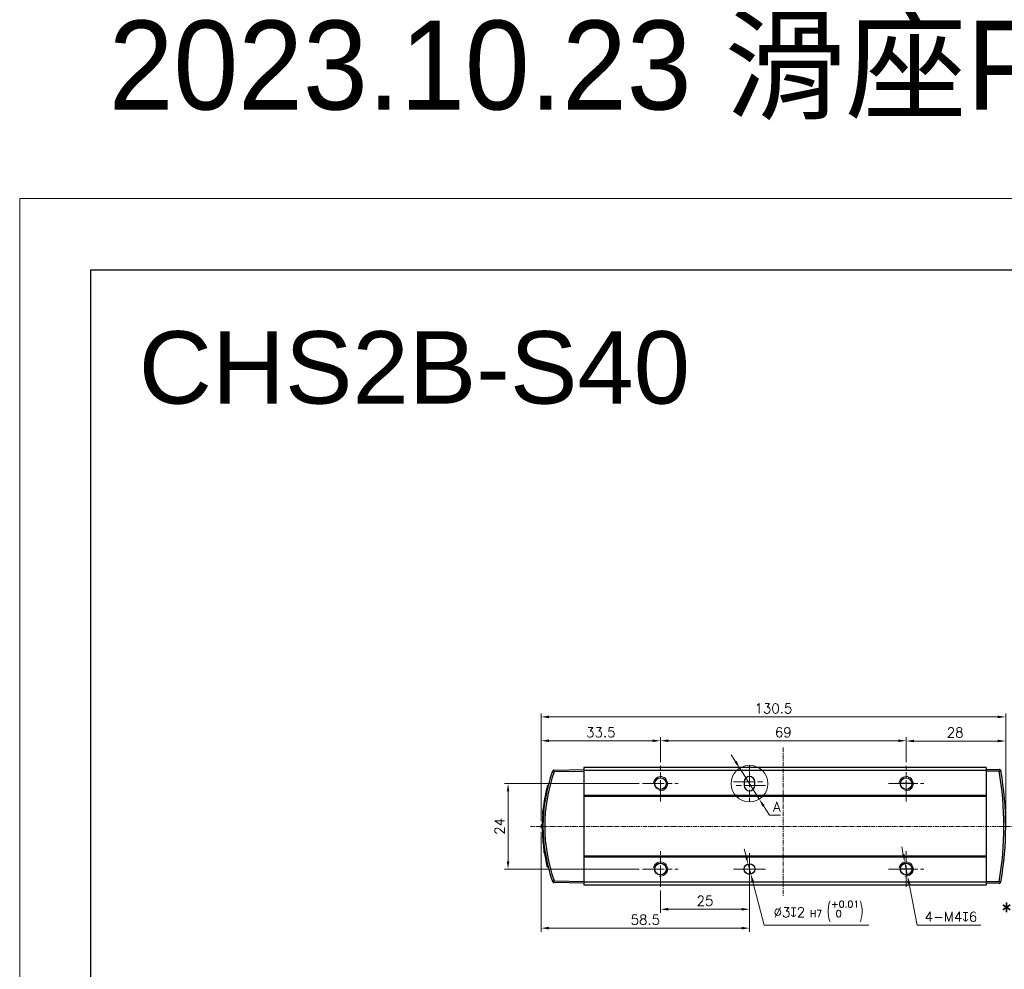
# Model space of a CAD drawing. Header units: inches. Extents: x 0 to 5766, y -2164 to 1330.
# Tile 99 of 210: x 3154 to 3430, y 395 to 662. Entities that reach past the tile are written whole.
import ezdxf

# ---------------------------------------------------------------- set-up
doc = ezdxf.new("R2010")
doc.units = ezdxf.units.IN
doc.header["$MEASUREMENT"] = 0
for name, pattern in [('AM_ISO08W050x2', [9, 6, -0.75, 1.5, -0.75]), ('CENTER', [2, 1.25, -0.25, 0.25, -0.25]), ('SLD-實線', [0])]:
    doc.linetypes.add(name, pattern=pattern)
for name, color, linetype, lineweight in [('AM_0', 7, 'Continuous', 30), ('AM_4', 3, 'Continuous', 15), ('AM_5', 3, 'Continuous', 15), ('AM_7', 4, 'CENTER', 15), ('AM_8', 1, 'Continuous', 15)]:
    doc.layers.add(name, color=color, linetype=linetype, lineweight=lineweight)
doc.styles.get("Standard").update_dxf_attribs({"font": 'arial.ttf'})
doc.styles.add('尺寸標註', font='romans.shx', dxfattribs={"bigfont": 'CHINESET.SHX'})
doc.dimstyles.new('複本(2) CNS2-1$0', dxfattribs={"dimtxt": 2.75, "dimasz": 2.2, "dimexe": 1, "dimexo": 1, "dimgap": 1, "dimtad": 1, "dimtoh": 1, "dimdsep": 46, "dimtxsty": '尺寸標註', "dimcen": 0, "dimclrd": 2, "dimclre": 2, "dimclrt": 3, "dimadec": 0, "dimazin": 2, "dimtp": 0.1, "dimtm": 0.1, "dimtfac": 0.71, "dimtmove": 0, "dimatfit": 0, "dimfxl": 0, "dimlwd": 13, "dimlwe": 13, "dimarcsym": 0})
doc.dimstyles.new('複本(2) CNS2-1$3', dxfattribs={"dimtxt": 2.75, "dimasz": 2.2, "dimexe": 1, "dimexo": 1, "dimgap": 1, "dimtad": 1, "dimtoh": 1, "dimdsep": 46, "dimtxsty": '尺寸標註', "dimcen": 0, "dimclrd": 2, "dimclre": 2, "dimclrt": 3, "dimadec": 0, "dimazin": 2, "dimtp": 0.1, "dimtm": 0.1, "dimtfac": 0.71, "dimtmove": 0, "dimatfit": 0, "dimfxl": 0, "dimlwd": 13, "dimlwe": 13, "dimarcsym": 0})

# ---------------------------------------------------------------- blocks, each defined once
blk = doc.blocks.new('*U8')
at = {"layer": 'AM_0'}
blk.add_circle((1879.95, 3644.27), 1.62, dxfattribs=at)
at = {"layer": 'AM_4'}
blk.add_arc((1879.95, 3644.27), 2, 260, 170, dxfattribs=at)
at = {"layer": 'AM_7', "linetype": 'AM_ISO08W050x2'}
for p, q in [((1879.95, 3639.27), (1879.95, 3649.27)), ((1874.95, 3644.27), (1884.95, 3644.27))]:
    blk.add_line(p, q, dxfattribs=at)
blk = doc.blocks.new('*U9')
at = {"layer": 'AM_0'}
blk.add_circle((1879.95, 3620.27), 1.62, dxfattribs=at)
at = {"layer": 'AM_4'}
blk.add_arc((1879.95, 3620.27), 2, 260, 170, dxfattribs=at)
at = {"layer": 'AM_7', "linetype": 'AM_ISO08W050x2'}
for p, q in [((1879.95, 3615.27), (1879.95, 3625.27)), ((1874.95, 3620.27), (1884.95, 3620.27))]:
    blk.add_line(p, q, dxfattribs=at)
blk = doc.blocks.new('*U10')
at = {"layer": 'AM_0'}
blk.add_circle((1810.95, 3644.27), 1.62, dxfattribs=at)
at = {"layer": 'AM_4'}
blk.add_arc((1810.95, 3644.27), 2, 260, 170, dxfattribs=at)
at = {"layer": 'AM_7', "linetype": 'AM_ISO08W050x2'}
for p, q in [((1810.95, 3639.27), (1810.95, 3649.27)), ((1805.95, 3644.27), (1815.95, 3644.27))]:
    blk.add_line(p, q, dxfattribs=at)
blk = doc.blocks.new('*U11')
at = {"layer": 'AM_0'}
blk.add_circle((1810.95, 3620.27), 1.62, dxfattribs=at)
at = {"layer": 'AM_4'}
blk.add_arc((1810.95, 3620.27), 2, 260, 170, dxfattribs=at)
at = {"layer": 'AM_7', "linetype": 'AM_ISO08W050x2'}
for p, q in [((1810.95, 3615.27), (1810.95, 3625.27)), ((1805.95, 3620.27), (1815.95, 3620.27))]:
    blk.add_line(p, q, dxfattribs=at)
blk = doc.blocks.new('*D344')
at = {"layer": 'AM_5', "color": 2, "lineweight": 13}
for p, q in [((3300.36, 436.9), (3300.36, 460.45)), ((3331.66, 459.45), (3302.56, 459.45)), ((3333.86, 453.4), (3333.86, 460.45))]:
    blk.add_line(p, q, dxfattribs=at)
at = {"layer": 'AM_5', "color": 2}
for points in [[(3302.56, 459.81), (3302.56, 459.08), (3300.36, 459.45)], [(3331.66, 459.81), (3331.66, 459.08), (3333.86, 459.45)]]:
    blk.add_solid(points, dxfattribs=at)
at = {"layer": 'Defpoints', "color": 0}
for p in [(3300.36, 459.45), (3333.86, 452.4), (3300.36, 435.9)]:
    blk.add_point(p, dxfattribs=at)
at = {"layer": 'AM_5', "color": 3, "insert": (3317.11, 461.82), "char_height": 2.75, "attachment_point": 5, "style": '尺寸標註'}
blk.add_mtext('33.5', dxfattribs=at)
blk = doc.blocks.new('*D284')
at = {"layer": 'AM_5', "color": 2, "lineweight": 13}
for p, q in [((3327.86, 447.4), (3290.06, 447.4)), ((3291.06, 445.2), (3291.06, 425.6)), ((3327.86, 423.4), (3290.06, 423.4))]:
    blk.add_line(p, q, dxfattribs=at)
at = {"layer": 'AM_5', "color": 2}
for points in [[(3290.69, 445.2), (3291.43, 445.2), (3291.06, 447.4)], [(3290.69, 425.6), (3291.43, 425.6), (3291.06, 423.4)]]:
    blk.add_solid(points, dxfattribs=at)
at = {"layer": 'Defpoints', "color": 0}
for p in [(3328.86, 447.4), (3291.06, 423.4), (3328.86, 423.4)]:
    blk.add_point(p, dxfattribs=at)
at = {"layer": 'AM_5', "color": 3, "insert": (3288.69, 435.4), "char_height": 2.75, "attachment_point": 5, "rotation": 90, "style": '尺寸標註'}
blk.add_mtext('24', dxfattribs=at)
blk = doc.blocks.new('*D285')
at = {"layer": 'AM_5', "color": 2, "lineweight": 13}
for p, q in [((3333.86, 453.4), (3333.86, 460.45)), ((3400.66, 459.45), (3336.06, 459.45)), ((3402.86, 453.4), (3402.86, 460.45))]:
    blk.add_line(p, q, dxfattribs=at)
at = {"layer": 'AM_5', "color": 2}
for points in [[(3336.06, 459.81), (3336.06, 459.08), (3333.86, 459.45)], [(3400.66, 459.81), (3400.66, 459.08), (3402.86, 459.45)]]:
    blk.add_solid(points, dxfattribs=at)
at = {"layer": 'Defpoints', "color": 0}
for p in [(3333.86, 459.45), (3333.86, 452.4), (3402.86, 452.4)]:
    blk.add_point(p, dxfattribs=at)
at = {"layer": 'AM_5', "color": 3, "insert": (3368.36, 461.82), "char_height": 2.75, "attachment_point": 5, "style": '尺寸標註'}
blk.add_mtext('69', dxfattribs=at)
blk = doc.blocks.new('*D345')
at = {"layer": 'AM_5', "color": 2, "lineweight": 13}
for p, q in [((3300.36, 433.9), (3300.36, 405.81)), ((3358.86, 422.4), (3358.86, 405.81)), ((3302.56, 406.81), (3356.66, 406.81))]:
    blk.add_line(p, q, dxfattribs=at)
at = {"layer": 'AM_5', "color": 2}
for points in [[(3302.56, 407.18), (3302.56, 406.44), (3300.36, 406.81)], [(3356.66, 407.18), (3356.66, 406.44), (3358.86, 406.81)]]:
    blk.add_solid(points, dxfattribs=at)
at = {"layer": 'Defpoints', "color": 0}
for p in [(3300.36, 434.9), (3358.86, 423.4), (3358.86, 406.81)]:
    blk.add_point(p, dxfattribs=at)
at = {"layer": 'AM_5', "color": 3, "insert": (3329.61, 409.19), "char_height": 2.75, "attachment_point": 5, "style": '尺寸標註'}
blk.add_mtext('58.5', dxfattribs=at)
blk = doc.blocks.new('*D286')
at = {"layer": 'AM_5', "color": 2, "lineweight": 13}
for p, q in [((3402.05, 427.52), (3401.62, 429.68)), ((3402.47, 425.36), (3403.25, 421.44)), ((3403.68, 419.28), (3405.98, 407.62)), ((3405.98, 407.62), (3423.88, 407.62))]:
    blk.add_line(p, q, dxfattribs=at)
at = {"layer": 'AM_5', "color": 2}
for points in [[(3402.41, 427.59), (3401.69, 427.45), (3402.47, 425.36)], [(3404.04, 419.35), (3403.32, 419.21), (3403.25, 421.44)]]:
    blk.add_solid(points, dxfattribs=at)
at = {"layer": 'Defpoints', "color": 0}
for p in [(3402.47, 425.36), (3403.25, 421.44)]:
    blk.add_point(p, dxfattribs=at)
at = {"layer": 'AM_5', "color": 3, "insert": (3415.43, 410), "char_height": 2.75, "attachment_point": 5, "style": '尺寸標註'}
blk.add_mtext('4-M4{\\Famgdt;x}6', dxfattribs=at)
blk = doc.blocks.new('*D287')
at = {"layer": 'AM_5', "color": 2, "lineweight": 13}
for p, q in [((3358.86, 417.9), (3358.86, 411.11)), ((3333.86, 417.4), (3333.86, 411.11)), ((3356.66, 412.11), (3336.06, 412.11))]:
    blk.add_line(p, q, dxfattribs=at)
at = {"layer": 'AM_5', "color": 2}
for points in [[(3336.06, 412.48), (3336.06, 411.74), (3333.86, 412.11)], [(3356.66, 412.48), (3356.66, 411.74), (3358.86, 412.11)]]:
    blk.add_solid(points, dxfattribs=at)
at = {"layer": 'Defpoints', "color": 0}
for p in [(3333.86, 418.4), (3358.86, 418.9), (3333.86, 412.11)]:
    blk.add_point(p, dxfattribs=at)
at = {"layer": 'AM_5', "color": 3, "insert": (3346.36, 414.48), "char_height": 2.75, "attachment_point": 5, "style": '尺寸標註'}
blk.add_mtext('25', dxfattribs=at)
blk = doc.blocks.new('*D288')
at = {"layer": 'AM_5', "color": 2, "lineweight": 13}
for p, q in [((3357.92, 426.98), (3357.35, 429.1)), ((3358.48, 424.85), (3359.25, 421.95)), ((3359.81, 419.82), (3363.03, 407.62)), ((3363.03, 407.62), (3392.42, 407.62))]:
    blk.add_line(p, q, dxfattribs=at)
at = {"layer": 'AM_5', "color": 2}
for points in [[(3358.27, 427.07), (3357.56, 426.88), (3358.48, 424.85)], [(3360.16, 419.92), (3359.45, 419.73), (3359.25, 421.95)]]:
    blk.add_solid(points, dxfattribs=at)
at = {"layer": 'Defpoints', "color": 0}
for p in [(3358.48, 424.85), (3359.25, 421.95)]:
    blk.add_point(p, dxfattribs=at)
at = {"layer": 'AM_5', "color": 3, "insert": (3378.23, 411.56), "char_height": 2.75, "attachment_point": 5, "style": '尺寸標註'}
blk.add_mtext('∅3{\\Famgdt;x}2{}{\\H0.7x;\\C3; H7 {\\H2x;\\W0.5;(}\\S+0.01^  0;{\\H2x;\\W0.5;)}}', dxfattribs=at)
blk = doc.blocks.new('*D346')
at = {"layer": 'AM_5', "color": 2, "lineweight": 13}
for p, q in [((3354.94, 453.62), (3353.76, 455.48)), ((3356.11, 451.76), (3361.61, 443.04)), ((3362.79, 441.18), (3364.46, 438.53)), ((3364.46, 438.53), (3367.55, 438.53))]:
    blk.add_line(p, q, dxfattribs=at)
at = {"layer": 'AM_5', "color": 2}
for points in [[(3355.25, 453.81), (3354.63, 453.42), (3356.11, 451.76)], [(3363.1, 441.38), (3362.48, 440.98), (3361.61, 443.04)]]:
    blk.add_solid(points, dxfattribs=at)
at = {"layer": 'Defpoints', "color": 0}
for p in [(3356.11, 451.76), (3361.61, 443.04)]:
    blk.add_point(p, dxfattribs=at)
at = {"layer": 'AM_5', "color": 3, "insert": (3366.51, 440.91), "char_height": 2.75, "attachment_point": 5, "style": '尺寸標註'}
blk.add_mtext('A', dxfattribs=at)
blk = doc.blocks.new('*D306')
at = {"layer": 'AM_5', "color": 2, "lineweight": 13}
for p, q in [((3402.86, 453.4), (3402.86, 460.37)), ((3405.06, 459.37), (3428.61, 459.37)), ((3430.81, 436.4), (3430.81, 460.37))]:
    blk.add_line(p, q, dxfattribs=at)
at = {"layer": 'AM_5', "color": 2}
for points in [[(3405.06, 459.74), (3405.06, 459.01), (3402.86, 459.37)], [(3428.61, 459.74), (3428.61, 459.01), (3430.81, 459.37)]]:
    blk.add_solid(points, dxfattribs=at)
at = {"layer": 'Defpoints', "color": 0}
for p in [(3430.81, 459.37), (3402.86, 452.4), (3430.81, 435.4)]:
    blk.add_point(p, dxfattribs=at)
at = {"layer": 'AM_5', "color": 3, "insert": (3416.61, 461.75), "char_height": 2.75, "attachment_point": 5, "style": '尺寸標註'}
blk.add_mtext('28', dxfattribs=at)
blk = doc.blocks.new('*D307')
at = {"layer": 'AM_5', "color": 2, "lineweight": 13}
for p, q in [((3300.36, 436.9), (3300.36, 467.15)), ((3302.56, 466.15), (3428.61, 466.15)), ((3430.81, 437.4), (3430.81, 467.15))]:
    blk.add_line(p, q, dxfattribs=at)
at = {"layer": 'AM_5', "color": 2}
for points in [[(3302.56, 466.51), (3302.56, 465.78), (3300.36, 466.15)], [(3428.61, 466.51), (3428.61, 465.78), (3430.81, 466.15)]]:
    blk.add_solid(points, dxfattribs=at)
at = {"layer": 'Defpoints', "color": 0}
for p in [(3430.81, 466.15), (3300.36, 435.9), (3430.81, 436.4)]:
    blk.add_point(p, dxfattribs=at)
at = {"layer": 'AM_5', "color": 3, "insert": (3365.59, 468.52), "char_height": 2.75, "attachment_point": 5, "style": '尺寸標註'}
blk.add_mtext('130.5', dxfattribs=at)

msp = doc.modelspace()

# ---------------------------------------------------------------- linework, layer by layer
at = {"color": 7, "linetype": 'SLD-實線', "lineweight": 25}
for p, q in [((3304.02, 451.204), (3312.362, 451.349)), ((3312.362, 450.849), (3304.02, 450.703)), ((3425.362, 451.899), (3312.362, 451.899)), ((3312.362, 451.899), (3312.362, 451.077)), ((3425.362, 451.077), (3312.362, 451.077)), ((3312.362, 451.077), (3312.362, 444.077)), ((3425.362, 451.899), (3425.362, 451.077)), ((3425.362, 451.349), (3428.971, 451.412)), ((3425.362, 451.077), (3425.362, 444.077)), ((3428.971, 450.912), (3425.362, 450.849)), ((3303.293, 450.114), (3303.293, 450.114)), ((3302.061, 445.803), (3301.855, 445.801)), ((3302.223, 446.473), (3302.015, 446.468)), ((3302.328, 446.886), (3302.12, 446.882)), ((3332.323, 446.805), (3332.323, 446.805)), ((3335.401, 446.805), (3335.4, 446.805)), ((3357.362, 447.899), (3357.362, 446.899)), ((3360.362, 446.899), (3360.362, 447.899)), ((3401.323, 446.805), (3401.323, 446.805)), ((3404.401, 446.805), (3404.4, 446.805)), ((3430.285, 445.208), (3430.285, 445.208)), ((3425.362, 444.077), (3312.362, 444.077)), ((3312.362, 444.077), (3312.362, 443.777)), ((3425.362, 443.777), (3312.362, 443.777)), ((3312.362, 443.777), (3312.362, 427.021)), ((3425.362, 444.077), (3425.362, 443.777)), ((3425.362, 443.777), (3425.362, 427.021)), ((3430.296, 445.107), (3430.296, 445.107)), ((3301.123, 440.277), (3300.921, 440.274)), ((3301.138, 440.416), (3300.937, 440.421)), ((3301.102, 441.745), (3301.1, 441.745)), ((3300.992, 438.84), (3300.791, 438.84)), ((3300.662, 434.916), (3300.864, 434.913)), ((3300.864, 435.85), (3300.664, 435.85)), ((3300.865, 434.85), (3300.665, 434.845)), ((3300.935, 432.818), (3300.734, 432.821)), ((3300.953, 432.523), (3300.752, 432.525)), ((3301.073, 431.012), (3300.872, 431.01)), ((3301.33, 428.875), (3301.126, 428.883)), ((3301.485, 427.875), (3301.282, 427.875)), ((3301.831, 426.034), (3301.831, 426.034)), ((3425.362, 427.021), (3312.362, 427.021)), ((3312.362, 427.021), (3312.362, 426.721)), ((3425.362, 426.721), (3312.362, 426.721)), ((3312.362, 426.721), (3312.362, 419.721)), ((3425.362, 427.021), (3425.362, 426.721)), ((3425.362, 426.721), (3425.362, 419.721)), ((3302.087, 424.884), (3301.881, 424.884)), ((3302.115, 423.926), (3302.325, 423.922)), ((3302.328, 423.913), (3302.12, 423.916)), ((3332.323, 423.994), (3332.324, 423.994)), ((3335.401, 423.994), (3335.401, 423.994)), ((3401.323, 423.994), (3401.324, 423.994)), ((3404.401, 423.994), (3404.401, 423.994)), ((3304.02, 420.095), (3312.362, 419.949)), ((3312.362, 419.449), (3304.02, 419.595)), ((3425.362, 419.721), (3312.362, 419.721)), ((3312.362, 419.721), (3312.362, 418.899)), ((3425.362, 418.899), (3312.362, 418.899)), ((3425.362, 419.949), (3428.971, 419.886)), ((3425.362, 419.721), (3425.362, 418.899)), ((3428.971, 419.386), (3425.362, 419.449)), ((3429.537, 420.179), (3429.537, 420.179)), ((3429.554, 420.279), (3429.554, 420.279))]:
    msp.add_line(p, q, dxfattribs=at)
at = {"color": 8, "linetype": 'SLD-實線', "lineweight": 25}
for p, q in [((3404.512, 447.399), (3401.212, 447.399)), ((3404.512, 423.399), (3401.212, 423.399))]:
    msp.add_line(p, q, dxfattribs=at)
msp.add_lwpolyline([(3173.908, 203.663), (3173.908, 591.783), (3600.235, 591.783), (3600.235, 203.663)])
msp.add_lwpolyline([(3173.908, 591.783), (3600.235, 591.783), (3600.235, 0), (3173.908, 0)], close=True)
at = {"color": 7, "linetype": 'SLD-實線', "lineweight": 25}
for centre, radius in [((3333.862, 447.399), 1.65), ((3402.862, 447.399), 1.65), ((3333.862, 423.399), 1.65), ((3358.862, 423.399), 1.5), ((3402.862, 423.399), 1.65)]:
    msp.add_circle(centre, radius, dxfattribs=at)
for centre, radius, start, end in [((3346.612, 435.399), 45.75, 160.23152, 199.76848), ((3304.029, 450.704), 0.5, 91, 140.52808), ((3428.98, 450.912), 0.5, 36.05215, 91), ((3339.303, 435.399), 91, 350.18475, 9.81525), ((3339.312, 435.399), 91.5, 350.18466, 9.81534), ((3346.603, 435.399), 45.25, 160.23193, 199.76827), ((3358.862, 447.899), 1.5, 0, 180), ((3346.612, 435.399), 45.95, 166.91709, 173.72549), ((3346.612, 435.399), 45.95, 166.06084, 166.91709), ((3346.612, 435.399), 45.95, 165.52823, 166.12273), ((3358.862, 446.899), 1.5, 180, 0), ((3346.612, 435.399), 45.95, 173.72549, 173.91054), ((3346.612, 435.399), 45.95, 175.70598, 179.43772), ((3346.612, 435.399), 45.95, 180.60239, 180.69067), ((3346.612, 435.399), 45.95, 180.69067, 183.21659), ((3346.612, 435.399), 45.95, 183.21659, 183.58598), ((3346.612, 435.399), 45.95, 183.58598, 185.48083), ((3346.612, 435.399), 45.95, 185.48083, 188.1528), ((3346.612, 435.399), 45.95, 189.42457, 193.22832), ((3304.029, 420.095), 0.5, 219.46884, 269), ((3428.98, 419.886), 0.5, 269, 323.94785)]:
    msp.add_arc(centre, radius, start, end, dxfattribs=at)
for points, knots in [([(3303.558, 450.873), (3303.559, 450.874), (3303.578, 450.927), (3303.611, 450.975), (3303.643, 451.022)], [0, 0, 0, 0, 0.0187124, 1, 1, 1, 1]), ([(3303.643, 451.022), (3303.643, 451.021), (3303.644, 450.977), (3303.659, 450.898), (3303.724, 450.802), (3303.816, 450.739), (3303.918, 450.707), (3303.989, 450.704), (3304.02, 450.703)], [0, 0, 0, 0, 0.0028298, 0.2844307, 0.5027733, 0.6807702, 0.8592839, 1, 1, 1, 1]), ([(3428.971, 450.912), (3429.013, 450.916), (3429.096, 450.923), (3429.213, 450.976), (3429.32, 451.067), (3429.367, 451.152), (3429.383, 451.204), (3429.384, 451.207)], [0, 0, 0, 0, 0.197882, 0.3955234, 0.6425936, 0.98003, 1, 1, 1, 1]), ([(3429.384, 451.207), (3429.422, 451.14), (3429.46, 451.072), (3429.473, 450.999), (3429.473, 450.998)], [0, 0, 0, 0, 0.9858105, 1, 1, 1, 1]), ([(3300.791, 438.84), (3300.806, 439.031), (3300.837, 439.415), (3300.882, 439.896), (3300.909, 440.161), (3300.919, 440.253), (3300.921, 440.274)], [0, 0, 0, 0, 0.30151068, 0.60503946, 0.90830931, 1, 1, 1, 1]), ([(3300.664, 434.927), (3300.665, 434.925), (3300.665, 434.915), (3300.664, 435.007), (3300.662, 435.2), (3300.662, 435.478), (3300.663, 435.709), (3300.664, 435.834), (3300.664, 435.85)], [0, 0, 0, 0, 0.0834327, 0.3044781, 0.5255371, 0.7466343, 0.96775, 1, 1, 1, 1]), ([(3301.282, 427.875), (3301.251, 428.07), (3301.19, 428.447), (3301.147, 428.741), (3301.127, 428.883)], [0, 0, 0, 0, 0.515724, 1, 1, 1, 1]), ([(3302.115, 423.936), (3302.116, 423.934), (3302.118, 423.924), (3302.095, 424.013), (3302.048, 424.199), (3301.98, 424.471), (3301.921, 424.715), (3301.888, 424.856), (3301.881, 424.884)], [0, 0, 0, 0, 0.0784673, 0.2892741, 0.5013759, 0.7188225, 0.9427155, 1, 1, 1, 1]), ([(3303.558, 419.926), (3303.559, 419.925), (3303.578, 419.871), (3303.611, 419.824), (3303.643, 419.777)], [0, 0, 0, 0, 0.0187153, 1, 1, 1, 1]), ([(3304.02, 420.095), (3303.981, 420.093), (3303.902, 420.09), (3303.798, 420.05), (3303.712, 419.984), (3303.654, 419.89), (3303.647, 419.815), (3303.643, 419.777)], [0, 0, 0, 0, 0.1767423, 0.3541128, 0.5228038, 0.7544626, 1, 1, 1, 1]), ([(3429.384, 419.592), (3429.384, 419.594), (3429.368, 419.643), (3429.324, 419.726), (3429.222, 419.817), (3429.103, 419.874), (3429.016, 419.882), (3428.971, 419.886)], [0, 0, 0, 0, 0.0164035, 0.3379634, 0.5855771, 0.7878658, 1, 1, 1, 1]), ([(3429.384, 419.592), (3429.422, 419.659), (3429.46, 419.726), (3429.473, 419.8), (3429.473, 419.801)], [0, 0, 0, 0, 0.98581047, 1, 1, 1, 1])]:
    msp.add_open_spline(points, degree=3, knots=knots, dxfattribs=at)
at = {"layer": 'AM_7'}
for p, q in [((3368.362, 457.565), (3368.362, 415.899)), ((3500.163, 435.399), (3297.362, 435.399))]:
    msp.add_line(p, q, dxfattribs=at)
at = {"layer": 'AM_7', "linetype": 'AM_ISO08W050x2'}
for p, q in [((3358.862, 452.399), (3358.862, 442.399)), ((3354.362, 447.899), (3363.362, 447.899)), ((3363.362, 446.899), (3354.362, 446.899)), ((3358.862, 423.399), (3358.862, 427.899)), ((3358.862, 423.399), (3354.362, 423.399)), ((3358.862, 423.399), (3363.362, 423.399)), ((3358.862, 423.399), (3358.862, 418.899))]:
    msp.add_line(p, q, dxfattribs=at)
at = {"layer": 'AM_8'}
msp.add_line((3300.362, 435.899), (3300.362, 434.899), dxfattribs=at)
msp.add_lwpolyline([(3153.908, 611.783), (4106.155, 611.783), (4106.155, -20), (3153.908, -20)], close=True, dxfattribs=at)
msp.add_circle((3358.862, 447.399), 5.156, dxfattribs=at)

# ---------------------------------------------------------------- block references
at = {"layer": 'AM_0'}
for name in ['*U10', '*U8', '*U11', '*U9']:
    msp.add_blockref(name, (1522.914, -3196.866), dxfattribs=at)

# ---------------------------------------------------------------- texts
msp.add_text('CHS2B-S40', height=20.349).set_placement((3187.351, 554.16))
at = {"color": 1, "insert": (3178.908, 661.783), "char_height": 25, "attachment_point": 1}
msp.add_mtext_dynamic_manual_height_columns('{\\fPMingLiU|b0|i0|c136|p18;2023.10.23 滑座PIN孔公差更新為H9}', width=573.84384, gutter_width=12.5, heights=[0], dxfattribs=at)
at = {"color": 1, "insert": (3463.922, 411.605), "char_height": 4.8, "attachment_point": 5, "style": '尺寸標註'}
msp.add_mtext('*線材最小彎曲半徑不可小於60', dxfattribs=at)

# ---------------------------------------------------------------- dimensions: what is measured, and where the dimension line sits
at = {"layer": 'AM_5'}
for base, p1, p2, override, picture, middle in [((3430.812068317, 466.145355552), (3300.362068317, 435.899300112), (3430.812068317, 436.399300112), {"dimdec": 1, "dimtix": 1}, '*D307', (3365.587068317, 468.520355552)), ((3300.362, 459.446), (3333.862, 452.399), (3300.362, 435.899), {"dimdec": 1, "dimtix": 1}, '*D344', (3317.112, 461.821)), ((3333.862, 459.446), (3402.862, 452.399), (3333.862, 452.399), {"dimdec": 1, "dimtix": 1}, '*D285', (3368.362, 461.821)), ((3358.862, 406.811), (3300.362, 434.899), (3358.862, 423.399), {"dimdec": 1, "dimtix": 1}, '*D345', (3329.612, 409.186)), ((3333.862, 412.109), (3358.862, 418.899), (3333.862, 418.399), {"dimdec": 1}, '*D287', (3346.362, 414.484))]:
    dim = msp.add_linear_dim(base=base, p1=p1, p2=p2, dimstyle='複本(2) CNS2-1$0', override=override, dxfattribs=at)
    dim.commit()
    dim.dimension.update_dxf_attribs({"geometry": picture, "text_midpoint": middle})
dim = msp.add_linear_dim(base=(3430.812068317, 459.374053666), p1=(3402.862068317, 452.399300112), p2=(3430.812068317, 435.399300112), dimstyle='複本(2) CNS2-1$0', override={"dimdec": 1, "dimtix": 1}, dxfattribs=at)
dim.commit()
dim.dimension.update_dxf_attribs({"geometry": '*D306', "text_midpoint": (3416.612067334, 459.374053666), "dimtype": 160})
for p1, p2, text, override, picture, middle in [((3356.11, 451.759), (3361.614, 443.04), 'A', {"dimtdec": 3}, '*D346', (3366.507, 438.535)), ((3358.479, 424.849), (3359.245, 421.949), '<>{\\Famgdt;x}2{}{\\H0.7x;\\C3; H7 {\\H2x;\\W0.5;(}\\S+0.01^  0;{\\H2x;\\W0.5;)}}', {"dimdec": 1}, '*D288', (3378.227, 407.624)), ((3402.474, 425.361), (3403.25, 421.437), '4-M4{\\Famgdt;x}6', {"dimdec": 1}, '*D286', (3415.43, 407.624))]:
    dim = msp.add_diameter_dim_2p(p1=p1, p2=p2, text=text, dimstyle='複本(2) CNS2-1$3', override=override, dxfattribs=at)
    dim.commit()
    dim.dimension.update_dxf_attribs({"geometry": picture, "text_midpoint": middle, "dimtype": 163})
dim = msp.add_linear_dim(base=(3291.06, 423.399), p1=(3328.862, 447.399), p2=(3328.862, 423.399), angle=90, dimstyle='複本(2) CNS2-1$0', override={"dimdec": 1}, dxfattribs=at)
dim.commit()
dim.dimension.update_dxf_attribs({"geometry": '*D284', "text_midpoint": (3288.685, 435.399)})

doc.saveas('drawing.dxf')
